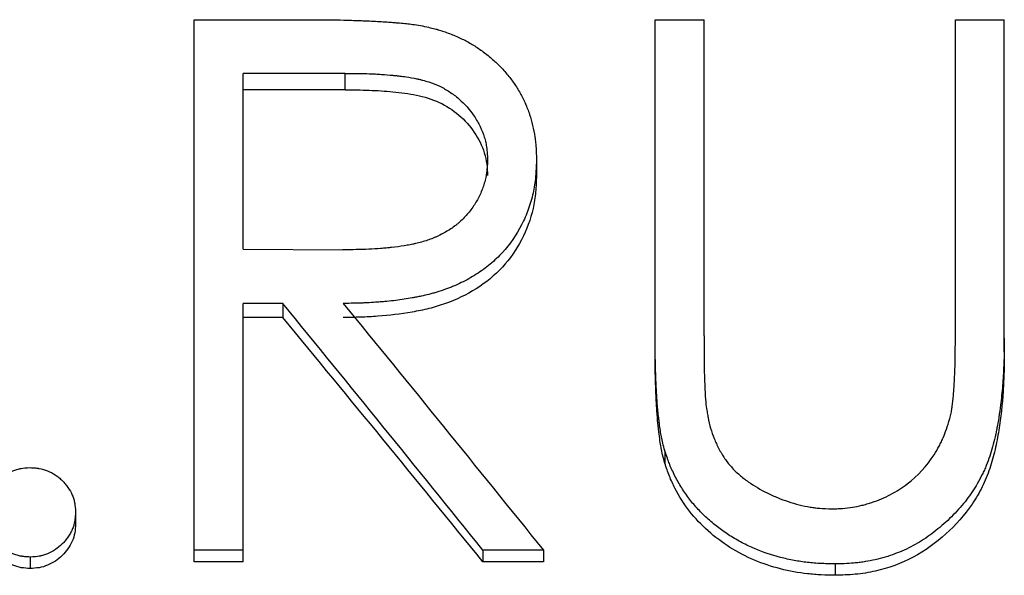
# Model space of a CAD drawing. Header units: millimetres. Extents: x -140 to 188, y -75 to 95.
# Tile 10 of 13: x 1 to 10, y 10 to 15. Entities that reach past the tile are written whole.
import ezdxf

# ---------------------------------------------------------------- set-up
doc = ezdxf.new("R2010")
doc.units = ezdxf.units.MM

msp = doc.modelspace()

# ---------------------------------------------------------------- linework, layer by layer
at = {"color": 7, "linetype": 'Continuous', "lineweight": 25}
for p, q in [((2.3397, 14.9035), (3.3403, 14.9035)), ((2.3397, 9.9247), (2.3397, 14.9035)), ((6.5705, 14.9035), (7.0192, 14.9035)), ((6.5705, 11.8509), (6.5705, 14.9035)), ((7.0192, 12.0004), (7.0192, 14.9035)), ((9.3269, 12.0004), (9.3269, 14.9035)), ((9.3269, 14.9035), (9.7756, 14.9035)), ((9.7756, 11.8509), (9.7756, 14.9035)), ((3.726, 14.4106), (2.7885, 14.4106)), ((2.7885, 12.7968), (2.7885, 14.4106)), ((3.726, 14.2589), (3.726, 14.4106)), ((3.726, 14.2589), (2.7885, 14.2589)), ((5.4808, 13.6146), (5.4808, 13.4712)), ((2.7885, 12.7968), (3.7039, 12.79)), ((3.153, 12.297), (2.7885, 12.297)), ((2.7885, 9.9247), (2.7885, 12.297)), ((3.153, 12.297), (3.153, 12.1675)), ((3.153, 12.1675), (2.7885, 12.1675)), ((6.6597, 10.9435), (6.6597, 10.8283)), ((1.25, 10.3783), (1.25, 10.2691)), ((0.8333, 9.967), (0.8333, 9.8621)), ((2.7885, 10.0303), (2.3397, 10.0303)), ((5.5449, 10.0303), (4.99, 10.0303)), ((4.99, 10.0303), (4.99, 9.9247)), ((5.5449, 10.0303), (5.5449, 9.9247)), ((2.7885, 9.9247), (2.3397, 9.9247)), ((5.5449, 9.9247), (4.99, 9.9247)), ((8.2222, 9.9036), (8.2222, 9.7994))]:
    msp.add_line(p, q, dxfattribs=at)
for points, knots in [([(3.3403, 14.9035), (3.4057, 14.9033), (3.4621, 14.9031), (3.5331, 14.9026), (3.5545, 14.9024), (3.5833, 14.9022), (3.5923, 14.9021), (3.605, 14.9019), (3.6091, 14.9019), (3.617, 14.9018), (3.6202, 14.9017), (3.6585, 14.9012), (3.6992, 14.9003), (3.7702, 14.8982), (3.7955, 14.8973), (3.836, 14.8959), (3.8499, 14.8954), (3.8714, 14.8947), (3.8787, 14.8944), (3.8934, 14.8938), (3.9018, 14.8935), (3.9619, 14.8912), (4.0114, 14.8888), (4.0801, 14.8847), (4.102, 14.8832), (4.1282, 14.8813), (4.1323, 14.8809), (4.1477, 14.8797), (4.1551, 14.8792), (4.177, 14.8774), (4.1908, 14.8763), (4.2298, 14.873), (4.2528, 14.8709), (4.2826, 14.8679), (4.2918, 14.8669), (4.3086, 14.865), (4.3191, 14.8638), (4.3717, 14.8568), (4.4196, 14.8488), (4.4732, 14.8382)], [0, 0, 0, 0, 0.125, 0.125, 0.1875, 0.1875, 0.21875, 0.21875, 0.234375, 0.234375, 0.25, 0.25, 0.375, 0.375, 0.4375, 0.4375, 0.46875, 0.46875, 0.484375, 0.484375, 0.5, 0.5, 0.625, 0.625, 0.6875, 0.6875, 0.703125, 0.703125, 0.71875, 0.71875, 0.75, 0.75, 0.8125, 0.8125, 0.84375, 0.84375, 0.875, 0.875, 1, 1, 1, 1]), ([(4.4732, 14.8382), (4.4969, 14.8325), (4.5176, 14.8275), (4.5442, 14.8207), (4.5523, 14.8186), (4.5633, 14.8156), (4.5668, 14.8147), (4.5718, 14.8133), (4.5734, 14.8128), (4.5765, 14.812), (4.5774, 14.8117), (4.6121, 14.8017), (4.6471, 14.7898), (4.7192, 14.7621), (4.7537, 14.7474), (4.8193, 14.7163), (4.8498, 14.7002), (4.9104, 14.6647), (4.9404, 14.6453), (4.9999, 14.6031), (5.0301, 14.5797), (5.0723, 14.5443), (5.0858, 14.5324), (5.1116, 14.5088), (5.1234, 14.4974), (5.1581, 14.4624), (5.1833, 14.4345), (5.2344, 14.3742), (5.2566, 14.3456), (5.2945, 14.2914), (5.3133, 14.2611), (5.3399, 14.2137), (5.3483, 14.1977), (5.3637, 14.1669), (5.3711, 14.1512), (5.3852, 14.1189), (5.392, 14.1023), (5.405, 14.0685), (5.4114, 14.0504), (5.4393, 13.9667), (5.4557, 13.898), (5.469, 13.8089), (5.4712, 13.7912), (5.474, 13.7648), (5.4748, 13.756), (5.4759, 13.7428), (5.4762, 13.7384), (5.4767, 13.7319), (5.4768, 13.7297), (5.4771, 13.7253), (5.4773, 13.7224), (5.4788, 13.6974), (5.4799, 13.6619), (5.4808, 13.6146)], [0, 0, 0, 0, 0.03125, 0.03125, 0.046875, 0.046875, 0.054688, 0.054688, 0.058594, 0.058594, 0.0625, 0.0625, 0.125, 0.125, 0.1875, 0.1875, 0.25, 0.25, 0.3125, 0.3125, 0.375, 0.375, 0.40625, 0.40625, 0.4375, 0.4375, 0.5, 0.5, 0.5625, 0.5625, 0.625, 0.625, 0.65625, 0.65625, 0.6875, 0.6875, 0.71875, 0.71875, 0.75, 0.75, 0.875, 0.875, 0.90625, 0.90625, 0.921875, 0.921875, 0.929688, 0.929688, 0.933594, 0.933594, 0.9375, 0.9375, 1, 1, 1, 1]), ([(3.726, 14.4106), (3.8176, 14.4103), (3.8906, 14.4092), (3.9467, 14.4071), (3.9498, 14.407), (3.9547, 14.4068), (3.9571, 14.4067), (3.9644, 14.4064), (3.9692, 14.4062), (3.9836, 14.4055), (3.9931, 14.4051), (4.0214, 14.4036), (4.0399, 14.4025), (4.0945, 14.3989), (4.1297, 14.396), (4.1656, 14.3924), (4.1689, 14.392), (4.1744, 14.3915), (4.1771, 14.3912), (4.1851, 14.3904), (4.1904, 14.3898), (4.2061, 14.3881), (4.2164, 14.3869), (4.2463, 14.3833), (4.2653, 14.3808), (4.3195, 14.3729), (4.3517, 14.3673), (4.3817, 14.3608), (4.3849, 14.3601), (4.3899, 14.359), (4.3923, 14.3585), (4.3997, 14.3568), (4.4045, 14.3557), (4.419, 14.3522), (4.4284, 14.3498), (4.4563, 14.3425), (4.4742, 14.3372), (4.526, 14.3205), (4.5579, 14.3081), (4.5945, 14.2909), (4.6036, 14.2865), (4.6197, 14.2782), (4.6277, 14.274), (4.6514, 14.2609), (4.6668, 14.2516), (4.712, 14.2223), (4.7407, 14.2007), (4.8227, 14.1297), (4.869, 14.0768), (4.9299, 13.9855), (4.9484, 13.9535), (4.9792, 13.8898), (4.9919, 13.8575), (5.007, 13.8085), (5.0118, 13.7904), (5.0193, 13.7559), (5.0223, 13.7386), (5.0248, 13.7191), (5.0248, 13.7183), (5.0252, 13.7152), (5.0254, 13.7136), (5.0259, 13.7086), (5.0263, 13.7052), (5.0273, 13.6942), (5.028, 13.6861), (5.0299, 13.6597), (5.031, 13.6391), (5.0321, 13.6155)], [0, 0, 0, 0, 0.125, 0.125, 0.128906, 0.128906, 0.132812, 0.132812, 0.140625, 0.140625, 0.15625, 0.15625, 0.1875, 0.1875, 0.25, 0.25, 0.253906, 0.253906, 0.257812, 0.257812, 0.265625, 0.265625, 0.28125, 0.28125, 0.3125, 0.3125, 0.375, 0.375, 0.378906, 0.378906, 0.382812, 0.382812, 0.390625, 0.390625, 0.40625, 0.40625, 0.4375, 0.4375, 0.5, 0.5, 0.515625, 0.515625, 0.53125, 0.53125, 0.5625, 0.5625, 0.625, 0.625, 0.75, 0.75, 0.8125, 0.8125, 0.875, 0.875, 0.90625, 0.90625, 0.9375, 0.9375, 0.941406, 0.941406, 0.945312, 0.945312, 0.953125, 0.953125, 0.96875, 0.96875, 1, 1, 1, 1]), ([(3.726, 14.2589), (3.799, 14.2585), (3.945, 14.2577), (4.1636, 14.2432), (4.3809, 14.216), (4.5915, 14.1532), (4.7752, 14.0347), (4.9172, 13.8735), (4.9973, 13.7143), (5.0275, 13.5771), (5.0305, 13.5072), (5.0321, 13.4722)], [0, 0, 0, 0, 0.125199, 0.250384, 0.375522, 0.50044, 0.625011, 0.750091, 0.874883, 0.937414, 1, 1, 1, 1]), ([(5.0321, 13.6155), (5.03, 13.5673), (5.0275, 13.5313), (5.0244, 13.506), (5.024, 13.5031), (5.0234, 13.4988), (5.0231, 13.4966), (5.0221, 13.4901), (5.0214, 13.4857), (5.0192, 13.4726), (5.0176, 13.4638), (5.0119, 13.4373), (5.0074, 13.4194), (4.9914, 13.3652), (4.9788, 13.3314), (4.9486, 13.2655), (4.9312, 13.2339), (4.9016, 13.1886), (4.8907, 13.1729), (4.8686, 13.1435), (4.8571, 13.1293), (4.8212, 13.0878), (4.7955, 13.062), (4.761, 13.0319), (4.7549, 13.0268), (4.7414, 13.0159), (4.7345, 13.0105), (4.7133, 12.9947), (4.6984, 12.9844), (4.6519, 12.9546), (4.6182, 12.9359), (4.5727, 12.9141), (4.5655, 12.9109), (4.549, 12.9035), (4.5406, 12.9), (4.5153, 12.8897), (4.4981, 12.8832), (4.4455, 12.8652), (4.4091, 12.8548), (4.3665, 12.8451), (4.363, 12.8444), (4.3547, 12.8425), (4.3505, 12.8416), (4.3378, 12.839), (4.3293, 12.8373), (4.3032, 12.8322), (4.2853, 12.8291), (4.2301, 12.8202), (4.1914, 12.815), (4.1456, 12.8101), (4.1426, 12.8098), (4.1345, 12.8089), (4.1304, 12.8085), (4.1181, 12.8073), (4.1098, 12.8065), (4.0848, 12.8043), (4.0677, 12.8029), (4.0157, 12.799), (3.9797, 12.7968), (3.868, 12.7917), (3.7885, 12.79), (3.7039, 12.79)], [0, 0, 0, 0, 0.0625, 0.0625, 0.066406, 0.066406, 0.070312, 0.070312, 0.078125, 0.078125, 0.09375, 0.09375, 0.125, 0.125, 0.1875, 0.1875, 0.25, 0.25, 0.28125, 0.28125, 0.3125, 0.3125, 0.375, 0.375, 0.390625, 0.390625, 0.40625, 0.40625, 0.4375, 0.4375, 0.5, 0.5, 0.515625, 0.515625, 0.53125, 0.53125, 0.5625, 0.5625, 0.625, 0.625, 0.632812, 0.632812, 0.640625, 0.640625, 0.65625, 0.65625, 0.6875, 0.6875, 0.75, 0.75, 0.757812, 0.757812, 0.765625, 0.765625, 0.78125, 0.78125, 0.8125, 0.8125, 0.875, 0.875, 1, 1, 1, 1]), ([(5.4808, 13.6146), (5.4797, 13.5804), (5.4785, 13.5506), (5.4765, 13.5123), (5.4758, 13.5006), (5.4748, 13.4846), (5.4744, 13.4796), (5.4738, 13.4724), (5.4737, 13.47), (5.4734, 13.4667), (5.4733, 13.4655), (5.4731, 13.4634), (5.4731, 13.4628), (5.4684, 13.4098), (5.4606, 13.3599), (5.4379, 13.2588), (5.4235, 13.2093), (5.3886, 13.1127), (5.3686, 13.0665), (5.2967, 12.9257), (5.2379, 12.8408), (5.1338, 12.727), (5.0964, 12.6913), (5.0362, 12.6412), (5.0155, 12.625), (4.9728, 12.5939), (4.95, 12.5784), (4.8838, 12.5363), (4.8382, 12.5108), (4.7674, 12.4764), (4.7435, 12.4656), (4.707, 12.4503), (4.6947, 12.4453), (4.67, 12.4357), (4.6585, 12.4315), (4.618, 12.4171), (4.5919, 12.4084), (4.5542, 12.3968), (4.5418, 12.3932), (4.5175, 12.3864), (4.505, 12.3831), (4.4716, 12.3747), (4.4475, 12.3692), (4.4088, 12.361), (4.3955, 12.3582), (4.3748, 12.3542), (4.3678, 12.3528), (4.3571, 12.3508), (4.3535, 12.3501), (4.3463, 12.3488), (4.3419, 12.348), (4.2915, 12.3388), (4.2416, 12.3312), (4.163, 12.3215), (4.1362, 12.3185), (4.095, 12.3145), (4.0812, 12.3132), (4.0531, 12.3108), (4.0379, 12.3095), (3.9982, 12.3065), (3.9717, 12.3048), (3.9322, 12.3027), (3.919, 12.302), (3.8993, 12.3012), (3.8927, 12.3009), (3.8828, 12.3005), (3.8795, 12.3004), (3.873, 12.3001), (3.8686, 12.3), (3.8314, 12.2988), (3.7786, 12.2978), (3.7079, 12.297)], [0, 0, 0, 0, 0.03125, 0.03125, 0.046875, 0.046875, 0.054688, 0.054688, 0.058594, 0.058594, 0.060547, 0.060547, 0.0625, 0.0625, 0.125, 0.125, 0.1875, 0.1875, 0.25, 0.25, 0.375, 0.375, 0.4375, 0.4375, 0.46875, 0.46875, 0.5, 0.5, 0.5625, 0.5625, 0.59375, 0.59375, 0.609375, 0.609375, 0.625, 0.625, 0.65625, 0.65625, 0.671875, 0.671875, 0.6875, 0.6875, 0.71875, 0.71875, 0.734375, 0.734375, 0.742188, 0.742188, 0.746094, 0.746094, 0.75, 0.75, 0.8125, 0.8125, 0.84375, 0.84375, 0.859375, 0.859375, 0.875, 0.875, 0.90625, 0.90625, 0.921875, 0.921875, 0.929688, 0.929688, 0.933594, 0.933594, 0.9375, 0.9375, 1, 1, 1, 1]), ([(5.4808, 13.4712), (5.4792, 13.4206), (5.4761, 13.3194), (5.4447, 13.1186), (5.3566, 12.8772), (5.1795, 12.6208), (4.9351, 12.4215), (4.6961, 12.3086), (4.4945, 12.2476), (4.2875, 12.2056), (4.0774, 12.1807), (3.8664, 12.1693), (3.7608, 12.1681), (3.7079, 12.1675)], [0, 0, 0, 0, 0.062585, 0.125133, 0.250008, 0.374607, 0.499643, 0.624544, 0.687112, 0.749694, 0.87482, 0.937408, 1, 1, 1, 1]), ([(6.6597, 10.9435), (6.6458, 10.9927), (6.6352, 11.0358), (6.6245, 11.0915), (6.6217, 11.1084), (6.6156, 11.1482), (6.6125, 11.1699), (6.6079, 11.2053), (6.6064, 11.2176), (6.6033, 11.243), (6.6022, 11.252), (6.5987, 11.2834), (6.5965, 11.3045), (6.5906, 11.3688), (6.5874, 11.4126), (6.5823, 11.5033), (6.5801, 11.5476), (6.5773, 11.6125), (6.5764, 11.6339), (6.5752, 11.6655), (6.5748, 11.676), (6.5743, 11.6917), (6.5741, 11.6969), (6.5738, 11.7072), (6.5736, 11.7135), (6.5715, 11.7825), (6.5705, 11.869), (6.5705, 11.9769)], [0, 0, 0, 0, 0.125, 0.125, 0.1875, 0.1875, 0.25, 0.25, 0.28125, 0.28125, 0.3125, 0.3125, 0.375, 0.375, 0.5, 0.5, 0.625, 0.625, 0.6875, 0.6875, 0.71875, 0.71875, 0.734375, 0.734375, 0.75, 0.75, 1, 1, 1, 1]), ([(9.7756, 11.9769), (9.7754, 11.9368), (9.775, 11.9016), (9.7744, 11.8561), (9.7741, 11.8421), (9.7737, 11.823), (9.7736, 11.817), (9.7734, 11.8084), (9.7733, 11.8056), (9.7732, 11.8015), (9.7732, 11.8001), (9.7731, 11.7975), (9.7731, 11.7968), (9.7713, 11.7351), (9.7685, 11.6747), (9.7605, 11.5511), (9.7553, 11.4899), (9.7453, 11.3992), (9.7417, 11.3692), (9.7358, 11.3243), (9.7337, 11.3094), (9.7305, 11.2871), (9.7294, 11.2797), (9.7277, 11.2686), (9.7271, 11.2649), (9.726, 11.2575), (9.7255, 11.2543), (9.7196, 11.2161), (9.7141, 11.1842), (9.7056, 11.1393), (9.7027, 11.1248), (9.6984, 11.1038), (9.6969, 11.097), (9.6939, 11.0835), (9.6927, 11.078), (9.677, 11.0099), (9.6608, 10.9515), (9.6327, 10.8652), (9.6222, 10.8367), (9.6048, 10.7943), (9.5987, 10.7802), (9.5861, 10.7522), (9.5798, 10.7389), (9.5436, 10.6661), (9.5133, 10.6134), (9.448, 10.5169), (9.4114, 10.4696), (9.3307, 10.3771), (9.2861, 10.3315), (9.1909, 10.2439), (9.1421, 10.204), (9.0671, 10.15), (9.0418, 10.133), (8.9907, 10.1009), (8.9654, 10.0862), (8.8849, 10.043), (8.8292, 10.0179), (8.7134, 9.9749), (8.6526, 9.957), (8.5607, 9.9361), (8.5301, 9.9302), (8.4843, 9.9226), (8.469, 9.9204), (8.4461, 9.9173), (8.4384, 9.9164), (8.427, 9.9151), (8.4232, 9.9146), (8.4155, 9.9138), (8.4106, 9.9133), (8.3644, 9.9086), (8.3025, 9.9055), (8.2222, 9.9036)], [0, 0, 0, 0, 0.03125, 0.03125, 0.046875, 0.046875, 0.054688, 0.054688, 0.058594, 0.058594, 0.060547, 0.060547, 0.0625, 0.0625, 0.125, 0.125, 0.1875, 0.1875, 0.21875, 0.21875, 0.234375, 0.234375, 0.242188, 0.242188, 0.246094, 0.246094, 0.25, 0.25, 0.28125, 0.28125, 0.296875, 0.296875, 0.304688, 0.304688, 0.3125, 0.3125, 0.375, 0.375, 0.40625, 0.40625, 0.421875, 0.421875, 0.4375, 0.4375, 0.5, 0.5, 0.5625, 0.5625, 0.625, 0.625, 0.6875, 0.6875, 0.71875, 0.71875, 0.75, 0.75, 0.8125, 0.8125, 0.875, 0.875, 0.90625, 0.90625, 0.921875, 0.921875, 0.929688, 0.929688, 0.933594, 0.933594, 0.9375, 0.9375, 1, 1, 1, 1]), ([(9.2758, 11.2398), (9.2802, 11.2576), (9.284, 11.2743), (9.2887, 11.2977), (9.2902, 11.3052), (9.2921, 11.3162), (9.2927, 11.3197), (9.2938, 11.3267), (9.2942, 11.3296), (9.297, 11.3495), (9.2991, 11.3654), (9.302, 11.3891), (9.3029, 11.397), (9.3042, 11.4088), (9.3047, 11.4127), (9.3055, 11.4206), (9.306, 11.4253), (9.3088, 11.4535), (9.3112, 11.4819), (9.3146, 11.5296), (9.3156, 11.5463), (9.3172, 11.5726), (9.3177, 11.5816), (9.3185, 11.5954), (9.3187, 11.6001), (9.3191, 11.6071), (9.3192, 11.6095), (9.3194, 11.6131), (9.3194, 11.6143), (9.3196, 11.6166), (9.3196, 11.6185), (9.3234, 11.6949), (9.3259, 11.8221), (9.3269, 12.0004)], [0, 0, 0, 0, 0.0625, 0.0625, 0.09375, 0.09375, 0.109375, 0.109375, 0.125, 0.125, 0.1875, 0.1875, 0.21875, 0.21875, 0.234375, 0.234375, 0.25, 0.25, 0.375, 0.375, 0.4375, 0.4375, 0.46875, 0.46875, 0.484375, 0.484375, 0.492188, 0.492188, 0.496094, 0.496094, 0.5, 0.5, 1, 1, 1, 1]), ([(6.6597, 10.8283), (6.6526, 10.8539), (6.6395, 10.9014), (6.6247, 10.9708), (6.6138, 11.0416), (6.6027, 11.126), (6.5921, 11.2264), (6.5841, 11.3437), (6.5782, 11.4668), (6.5712, 11.638), (6.5708, 11.7653), (6.5705, 11.8509)], [0, 0, 0, 0, 0.077038, 0.142905, 0.206047, 0.285462, 0.390505, 0.499978, 0.627975, 0.749995, 1, 1, 1, 1]), ([(9.7756, 11.8509), (9.7752, 11.7908), (9.7742, 11.6708), (9.7629, 11.4306), (9.7374, 11.1908), (9.6934, 10.9534), (9.6456, 10.7782), (9.5764, 10.6097), (9.4535, 10.3992), (9.2472, 10.1704), (8.9476, 9.9503), (8.653, 9.8448), (8.4083, 9.8045), (8.2842, 9.8011), (8.2222, 9.7994)], [0, 0, 0, 0, 0.062578, 0.125154, 0.250267, 0.312832, 0.375392, 0.437909, 0.500439, 0.625315, 0.750144, 0.8749, 0.937439, 1, 1, 1, 1]), ([(7.0393, 11.3489), (7.0428, 11.3267), (7.046, 11.3073), (7.0503, 11.2823), (7.0517, 11.2747), (7.0536, 11.2643), (7.0542, 11.261), (7.055, 11.2563), (7.0553, 11.2548), (7.0559, 11.2518), (7.056, 11.2512), (7.0632, 11.2139), (7.0708, 11.1818), (7.0889, 11.1189), (7.0997, 11.0875), (7.1187, 11.0404), (7.1254, 11.0247), (7.1398, 10.9933), (7.147, 10.9785), (7.1727, 10.929), (7.1902, 10.8994), (7.2258, 10.8471), (7.2463, 10.8213), (7.2934, 10.7692), (7.3181, 10.7449), (7.3693, 10.6998), (7.3969, 10.6783), (7.4794, 10.6209), (7.538, 10.5864), (7.6314, 10.5402), (7.6634, 10.5257), (7.7266, 10.4999), (7.7587, 10.488), (7.8569, 10.4554), (7.9275, 10.4371), (8.001, 10.4249), (8.0092, 10.4236), (8.0253, 10.4213), (8.0302, 10.4207), (8.0499, 10.4184), (8.0646, 10.417), (8.1134, 10.4133), (8.1521, 10.4113), (8.1971, 10.4099)], [0, 0, 0, 0, 0.03125, 0.03125, 0.046875, 0.046875, 0.054688, 0.054688, 0.058594, 0.058594, 0.0625, 0.0625, 0.125, 0.125, 0.1875, 0.1875, 0.21875, 0.21875, 0.25, 0.25, 0.3125, 0.3125, 0.375, 0.375, 0.4375, 0.4375, 0.5, 0.5, 0.625, 0.625, 0.6875, 0.6875, 0.75, 0.75, 0.875, 0.875, 0.890625, 0.890625, 0.90625, 0.90625, 0.9375, 0.9375, 1, 1, 1, 1]), ([(8.1971, 10.4099), (8.2176, 10.4107), (8.2355, 10.4114), (8.2585, 10.4125), (8.2656, 10.4129), (8.2752, 10.4134), (8.2782, 10.4136), (8.2826, 10.4139), (8.284, 10.414), (8.2867, 10.4142), (8.2873, 10.4142), (8.3211, 10.4166), (8.3528, 10.4202), (8.4093, 10.429), (8.4383, 10.435), (8.483, 10.4461), (8.4981, 10.4502), (8.5287, 10.4592), (8.5447, 10.4642), (8.6203, 10.4893), (8.6775, 10.5136), (8.7587, 10.5561), (8.785, 10.5713), (8.8359, 10.6037), (8.86, 10.6205), (8.9822, 10.7139), (9.0649, 10.8041), (9.1476, 10.9331), (9.163, 10.9594), (9.1843, 10.9996), (9.1911, 11.0132), (9.2008, 11.0337), (9.204, 11.0405), (9.2087, 11.0509), (9.2102, 11.0543), (9.2125, 11.0595), (9.2132, 11.0613), (9.2147, 11.0647), (9.2157, 11.067), (9.2329, 11.1075), (9.2528, 11.1647), (9.2758, 11.2398)], [0, 0, 0, 0, 0.03125, 0.03125, 0.046875, 0.046875, 0.054688, 0.054688, 0.058594, 0.058594, 0.0625, 0.0625, 0.125, 0.125, 0.1875, 0.1875, 0.21875, 0.21875, 0.25, 0.25, 0.375, 0.375, 0.4375, 0.4375, 0.5, 0.5, 0.75, 0.75, 0.8125, 0.8125, 0.84375, 0.84375, 0.859375, 0.859375, 0.867188, 0.867188, 0.871094, 0.871094, 0.875, 0.875, 1, 1, 1, 1]), ([(8.2222, 9.9036), (8.1941, 9.9043), (8.1695, 9.9049), (8.1378, 9.9059), (8.1281, 9.9063), (8.1149, 9.9068), (8.1107, 9.907), (8.1047, 9.9072), (8.1028, 9.9073), (8.0991, 9.9075), (8.0982, 9.9075), (8.0513, 9.9098), (8.0099, 9.9131), (7.9284, 9.9225), (7.8873, 9.9286), (7.825, 9.9401), (7.8042, 9.9443), (7.7623, 9.9535), (7.7404, 9.9586), (7.6388, 9.9842), (7.5596, 10.011), (7.4439, 10.0609), (7.4059, 10.0791), (7.3309, 10.1188), (7.2929, 10.1408), (7.2219, 10.1856), (7.1874, 10.2095), (7.1205, 10.2603), (7.0888, 10.2864), (7.0244, 10.3446), (6.9941, 10.3745), (6.9513, 10.4205), (6.9376, 10.436), (6.9109, 10.4675), (6.8984, 10.483), (6.8602, 10.5329), (6.8363, 10.5672), (6.7919, 10.6379), (6.7718, 10.6733), (6.7427, 10.7308), (6.7335, 10.7499), (6.7207, 10.7784), (6.7166, 10.7879), (6.7106, 10.8021), (6.7087, 10.8068), (6.7058, 10.8139), (6.7048, 10.8163), (6.703, 10.821), (6.7017, 10.8241), (6.691, 10.8516), (6.6771, 10.8908), (6.6597, 10.9435)], [0, 0, 0, 0, 0.03125, 0.03125, 0.046875, 0.046875, 0.054688, 0.054688, 0.058594, 0.058594, 0.0625, 0.0625, 0.125, 0.125, 0.1875, 0.1875, 0.21875, 0.21875, 0.25, 0.25, 0.375, 0.375, 0.4375, 0.4375, 0.5, 0.5, 0.5625, 0.5625, 0.625, 0.625, 0.6875, 0.6875, 0.71875, 0.71875, 0.75, 0.75, 0.8125, 0.8125, 0.875, 0.875, 0.90625, 0.90625, 0.921875, 0.921875, 0.929688, 0.929688, 0.933594, 0.933594, 0.9375, 0.9375, 1, 1, 1, 1]), ([(0.4167, 10.3783), (0.4176, 10.3963), (0.4188, 10.412), (0.4207, 10.4321), (0.4213, 10.4382), (0.4224, 10.4465), (0.4227, 10.4492), (0.4235, 10.4541), (0.4237, 10.4555), (0.4265, 10.4717), (0.4295, 10.4847), (0.4372, 10.5104), (0.442, 10.5238), (0.4679, 10.585), (0.4981, 10.6292), (0.5585, 10.6889), (0.5798, 10.7064), (0.6248, 10.7363), (0.6477, 10.7485), (0.686, 10.7641), (0.6989, 10.7685), (0.7186, 10.7741), (0.7252, 10.7758), (0.7351, 10.778), (0.7384, 10.7787), (0.7434, 10.7797), (0.7451, 10.78), (0.7484, 10.7806), (0.7507, 10.781), (0.7696, 10.7842), (0.7968, 10.7867), (0.8333, 10.7888)], [0, 0, 0, 0, 0.0625, 0.0625, 0.09375, 0.09375, 0.109375, 0.109375, 0.125, 0.125, 0.1875, 0.1875, 0.25, 0.25, 0.5, 0.5, 0.625, 0.625, 0.75, 0.75, 0.8125, 0.8125, 0.84375, 0.84375, 0.859375, 0.859375, 0.867188, 0.867188, 0.875, 0.875, 1, 1, 1, 1]), ([(0.8333, 10.7888), (0.8515, 10.7877), (0.8674, 10.7866), (0.8878, 10.7847), (0.894, 10.784), (0.9025, 10.783), (0.9052, 10.7826), (0.909, 10.7821), (0.9102, 10.7819), (0.9126, 10.7816), (0.9132, 10.7815), (0.9423, 10.7767), (0.969, 10.7692), (1.0182, 10.7493), (1.0418, 10.7368), (1.0754, 10.7142), (1.0864, 10.706), (1.1078, 10.6885), (1.1189, 10.6783), (1.1377, 10.6596), (1.1468, 10.6498), (1.1642, 10.6291), (1.1721, 10.6188), (1.1973, 10.5829), (1.2102, 10.5605), (1.2254, 10.5244), (1.2298, 10.5119), (1.2353, 10.4925), (1.237, 10.4859), (1.2392, 10.4758), (1.2399, 10.4725), (1.2409, 10.4673), (1.2412, 10.4656), (1.2418, 10.4622), (1.2422, 10.4599), (1.2453, 10.441), (1.2479, 10.4142), (1.25, 10.3783)], [0, 0, 0, 0, 0.0625, 0.0625, 0.09375, 0.09375, 0.109375, 0.109375, 0.117188, 0.117188, 0.125, 0.125, 0.25, 0.25, 0.375, 0.375, 0.4375, 0.4375, 0.5, 0.5, 0.5625, 0.5625, 0.625, 0.625, 0.75, 0.75, 0.8125, 0.8125, 0.84375, 0.84375, 0.859375, 0.859375, 0.867188, 0.867188, 0.875, 0.875, 1, 1, 1, 1]), ([(8.2222, 9.7994), (8.1799, 9.8003), (8.0954, 9.8022), (7.9269, 9.8152), (7.7193, 9.853), (7.4785, 9.9328), (7.2543, 10.0502), (7.0517, 10.2016), (6.8792, 10.3843), (6.7679, 10.5605), (6.6991, 10.711), (6.6728, 10.7892), (6.6597, 10.8283)], [0, 0, 0, 0, 0.062555, 0.125101, 0.25013, 0.374082, 0.500092, 0.625049, 0.749985, 0.874916, 0.937451, 1, 1, 1, 1]), ([(0.8333, 9.967), (0.8152, 9.9679), (0.7993, 9.969), (0.7789, 9.9709), (0.7727, 9.9716), (0.7643, 9.9727), (0.7616, 9.9731), (0.7565, 9.9738), (0.7551, 9.974), (0.7391, 9.9768), (0.7262, 9.9799), (0.7001, 9.9876), (0.6864, 9.9925), (0.6227, 10.0189), (0.5785, 10.0481), (0.5191, 10.1074), (0.5016, 10.1283), (0.4713, 10.1727), (0.4587, 10.1954), (0.4425, 10.2335), (0.4378, 10.2462), (0.432, 10.2655), (0.4302, 10.272), (0.4279, 10.2817), (0.4271, 10.285), (0.4258, 10.2915), (0.4249, 10.2958), (0.4214, 10.3156), (0.4188, 10.3424), (0.4167, 10.3783)], [0, 0, 0, 0, 0.0625, 0.0625, 0.09375, 0.09375, 0.109375, 0.109375, 0.125, 0.125, 0.1875, 0.1875, 0.25, 0.25, 0.5, 0.5, 0.625, 0.625, 0.75, 0.75, 0.8125, 0.8125, 0.84375, 0.84375, 0.859375, 0.859375, 0.875, 0.875, 1, 1, 1, 1]), ([(1.25, 10.3783), (1.2489, 10.3604), (1.2476, 10.3447), (1.2457, 10.3246), (1.245, 10.3185), (1.2439, 10.3102), (1.2436, 10.3075), (1.243, 10.3038), (1.2428, 10.3026), (1.2425, 10.3002), (1.2424, 10.2997), (1.2397, 10.2841), (1.2367, 10.2707), (1.2292, 10.2449), (1.2245, 10.2317), (1.2148, 10.2093), (1.2091, 10.1978), (1.1958, 10.1743), (1.1878, 10.1618), (1.1715, 10.1384), (1.1631, 10.1274), (1.1458, 10.1066), (1.1376, 10.0975), (1.0887, 10.0485), (1.0447, 10.0188), (0.9803, 9.9921), (0.9673, 9.9876), (0.9477, 9.9818), (0.9412, 9.9801), (0.9313, 9.9778), (0.928, 9.9771), (0.9214, 9.9758), (0.917, 9.975), (0.897, 9.9715), (0.8698, 9.969), (0.8333, 9.967)], [0, 0, 0, 0, 0.0625, 0.0625, 0.09375, 0.09375, 0.109375, 0.109375, 0.117188, 0.117188, 0.125, 0.125, 0.1875, 0.1875, 0.25, 0.25, 0.3125, 0.3125, 0.375, 0.375, 0.4375, 0.4375, 0.5, 0.5, 0.75, 0.75, 0.8125, 0.8125, 0.84375, 0.84375, 0.859375, 0.859375, 0.875, 0.875, 1, 1, 1, 1]), ([(0.8333, 9.8621), (0.806, 9.8635), (0.7514, 9.8663), (0.6466, 9.8979), (0.5315, 9.9743), (0.4532, 10.0867), (0.4213, 10.1892), (0.4182, 10.2424), (0.4167, 10.2691)], [0, 0, 0, 0, 0.1253887, 0.250611, 0.4999063, 0.7493921, 0.8746046, 1, 1, 1, 1]), ([(1.25, 10.2691), (1.2483, 10.2424), (1.2449, 10.1893), (1.2229, 10.1114), (1.1812, 10.0421), (1.1129, 9.9591), (1.0203, 9.8973), (0.9152, 9.8665), (0.8606, 9.8635), (0.8333, 9.8621)], [0, 0, 0, 0, 0.125271, 0.250317, 0.375434, 0.500605, 0.749674, 0.874746, 1, 1, 1, 1])]:
    msp.add_open_spline(points, degree=3, knots=knots, dxfattribs=at)
for points in [[(4.99, 10.0303), (4.3777, 10.7902), (3.7654, 11.546), (3.153, 12.297)], [(3.7079, 12.297), (4.3202, 11.546), (4.9326, 10.7902), (5.5449, 10.0303)], [(4.99, 9.9247), (4.3777, 10.6766), (3.7654, 11.4245), (3.153, 12.1675)], [(7.0192, 12.0004), (7.0187, 11.665), (7.0254, 11.4474), (7.0393, 11.3489)]]:
    msp.add_open_spline(points, degree=3, dxfattribs=at)

doc.saveas('drawing.dxf')
